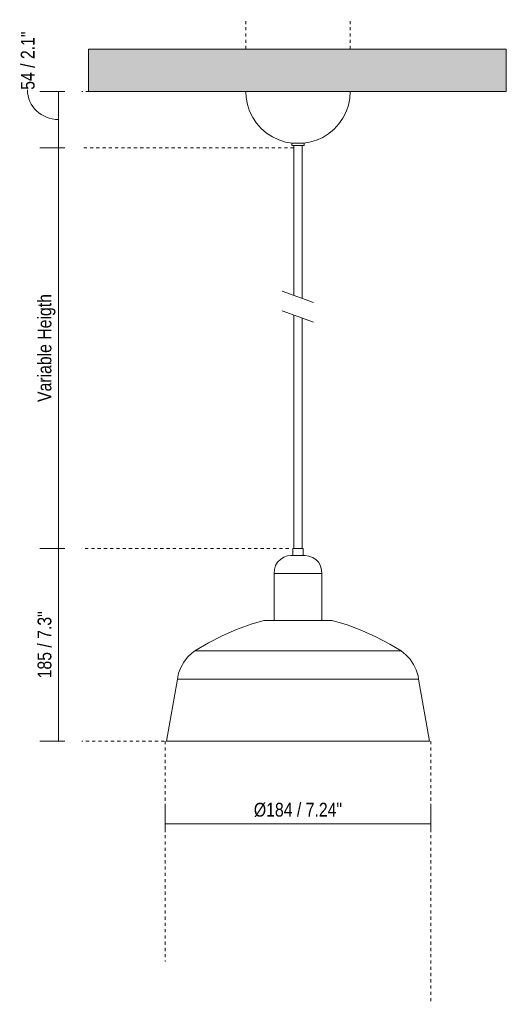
# Model space of a CAD drawing. Header units: millimetres. Extents: x 6329 to 7718, y 1126 to 6778.
# Tile 1 of 2: x 6329 to 6795, y 1126 to 2069. Entities that reach past the tile are written whole.
import ezdxf

# ---------------------------------------------------------------- set-up
doc = ezdxf.new("R2010")
doc.units = ezdxf.units.MM
doc.linetypes.add('Dash', pattern=[6, 3, -3])
for name, color, linetype, lineweight in [('Cotas', 7, 'Continuous', 9), ('Cotas-6', 7, 'Continuous', 9), ('Lighthing Fixture Detail Wide Black', 7, 'Continuous', 20), ('Luminarias', 7, 'Continuous', 20), ('Techos', 7, 'Continuous', 9)]:
    doc.layers.add(name, color=color, linetype=linetype, lineweight=lineweight)
doc.layers.add('Lighthing Fixture Dim Grey Dash', color=7, linetype='Dash', lineweight=9, true_color=0xd2d2d2)
doc.styles.add('Arial Narrow', font='ARIALN.TTF', dxfattribs={"height": 13.2})
doc.dimstyles.new('FARO_-_2_2mm_Arial_Narrow_mm_Inch_Left', dxfattribs={"dimscale": 304.8, "dimtxt": 13.509289, "dimasz": 0, "dimexe": 0.059055, "dimexo": 0.0625, "dimgap": 0.009843, "dimtad": 1, "dimdec": 0, "dimzin": 0, "dimdsep": 46, "dimtxsty": 'Arial Narrow', "dimblk1": 'NONE', "dimblk2": 'NONE', "dimsah": 1, "dimcen": 0.09, "dimadec": 0, "dimazin": 0, "dimtfac": 1, "dimtdec": 4, "dimtix": 1, "dimtmove": 0, "dimatfit": 3, "dimfxl": 0.019685, "dimfxlon": 1, "dimtvp": 1, "dimtolj": 1, "dimtzin": 0, "dimarcsym": 2})
doc.dimstyles.new('FARO_-_2_2mm_Arial_Narrow_mm_Inch_Left_1', dxfattribs={"dimscale": 304.8, "dimtxt": 13.509289, "dimasz": 0, "dimexe": 0.059055, "dimexo": 0.0625, "dimgap": 0.009843, "dimtad": 1, "dimdec": 0, "dimzin": 0, "dimdsep": 46, "dimtxsty": 'Arial Narrow', "dimblk1": 'NONE', "dimblk2": 'NONE', "dimsah": 1, "dimcen": 0.09, "dimadec": 0, "dimazin": 0, "dimtfac": 1, "dimtdec": 4, "dimtix": 1, "dimtmove": 1, "dimatfit": 3, "dimfxl": 0.019685, "dimfxlon": 1, "dimtvp": 1, "dimtolj": 1, "dimtzin": 0, "dimarcsym": 2})

# ---------------------------------------------------------------- blocks, each defined once
blk = doc.blocks.new('tatawin_pendantlamp_m_1 - 20339-116 TATAWIN S White pendant lamp-493001-Alzado_PDF')
at = {"layer": 'Luminarias'}
for p, q in [((6589.56, 1950.28), (6589.56, 1948.28)), ((6595.56, 1950.28), (6589.56, 1950.28)), ((6589.56, 1948.28), (6595.56, 1948.28)), ((6591.56, 1948.28), (6591.56, 1804.74)), ((6601.56, 1950.28), (6595.56, 1950.28)), ((6595.56, 1948.28), (6601.56, 1948.28)), ((6599.56, 1801.83), (6599.56, 1948.28)), ((6601.56, 1948.28), (6601.56, 1950.28)), ((6591.56, 1785.66), (6591.56, 1562.33)), ((6599.56, 1562.33), (6599.56, 1782.75)), ((6590.56, 1562.33), (6590.56, 1555.36)), ((6590.56, 1562.33), (6595.56, 1562.33)), ((6595.56, 1562.33), (6600.56, 1562.33)), ((6600.56, 1555.36), (6600.56, 1562.33)), ((6572.79, 1538.36), (6572.79, 1493.36)), ((6572.79, 1538.36), (6595.56, 1538.36)), ((6595.56, 1538.36), (6618.33, 1538.36)), ((6618.33, 1493.36), (6618.33, 1538.36)), ((6628.4, 1493.36), (6562.72, 1493.36)), ((6694.2, 1464.16), (6496.93, 1464.16)), ((6480.1, 1436.92), (6469.65, 1377.64)), ((6711.03, 1436.92), (6480.1, 1436.92)), ((6721.48, 1377.64), (6711.03, 1436.92)), ((6721.48, 1377.64), (6469.65, 1377.64))]:
    blk.add_line(p, q, dxfattribs=at)
at = {"layer": 'Luminarias', "flags": 128}
for points in [[(6590.31, 1950.28), (6583.69, 1951.43), (6577.28, 1953.46), (6571.2, 1956.34), (6565.56, 1960), (6560.47, 1964.39), (6556.01, 1969.42), (6552.26, 1975), (6549.3, 1981.04), (6547.17, 1987.42), (6545.92, 1994.03), (6545.56, 2000)], [(6645.56, 2000), (6645.11, 1993.29), (6643.76, 1986.7), (6641.54, 1980.36), (6638.49, 1974.36), (6634.66, 1968.84), (6630.13, 1963.87), (6624.97, 1959.56), (6619.28, 1955.98), (6613.16, 1953.2), (6606.72, 1951.26), (6600.81, 1950.28)], [(6572.79, 1538.36), (6573.02, 1542.16), (6574.13, 1545.79), (6576.07, 1549.07), (6578.73, 1551.79), (6581.95, 1553.81), (6585.55, 1555.02), (6588.82, 1555.36)], [(6595.56, 1555.36), (6593.15, 1555.36), (6591.05, 1555.36), (6589.55, 1555.36), (6588.85, 1555.36), (6588.82, 1555.36)], [(6588.82, 1555.36), (6589.26, 1555.36), (6590.55, 1555.36)], [(6602.31, 1555.36), (6601.86, 1555.36), (6600.58, 1555.36), (6598.63, 1555.36), (6596.27, 1555.36), (6595.56, 1555.36)], [(6600.56, 1555.36), (6601.57, 1555.36), (6602.27, 1555.36), (6602.31, 1555.36)], [(6602.31, 1555.36), (6606.09, 1554.91), (6609.65, 1553.58), (6612.81, 1551.45), (6615.37, 1548.64), (6617.2, 1545.31), (6618.19, 1541.64), (6618.33, 1538.36)], [(6496.93, 1464.16), (6509.78, 1471.76), (6523.06, 1478.56), (6536.74, 1484.55), (6550.75, 1489.7), (6562.72, 1493.36)], [(6628.4, 1493.36), (6642.66, 1488.93), (6656.62, 1483.64), (6670.23, 1477.52), (6683.45, 1470.59), (6694.2, 1464.16)], [(6480.1, 1436.92), (6481.32, 1442.73), (6483.4, 1448.28), (6486.3, 1453.46), (6489.96, 1458.14), (6494.28, 1462.2), (6496.93, 1464.16)], [(6694.2, 1464.16), (6698.85, 1460.47), (6702.89, 1456.12), (6706.22, 1451.21), (6708.76, 1445.84), (6710.46, 1440.16), (6711.03, 1436.92)]]:
    blk.add_lwpolyline(points, dxfattribs=at)
blk = doc.blocks.new('DIMBLOCK1-Alzado_PDF')
at = {"layer": 'Cotas-6', "color": 251, "true_color": 0x5b5b5b}
for p, q in [((6468.48, 1298.56), (6468.48, 1316.56)), ((6722.65, 1298.56), (6722.65, 1316.56)), ((6468.48, 1298.56), (6722.65, 1298.56)), ((6468.48, 1298.56), (6468.48, 1292.56)), ((6722.65, 1298.56), (6722.65, 1292.56))]:
    blk.add_line(p, q, dxfattribs=at)
at = {"layer": 'Cotas-6', "color": 0, "insert": (6553.32, 1318.62), "char_height": 13.2, "width": 101.384, "attachment_point": 1, "line_spacing_factor": 0.974696, "style": 'Arial Narrow'}
blk.add_mtext('Ø184 / 7.24"', dxfattribs=at)
blk = doc.blocks.new('_None')
blk = doc.blocks.new('DIMBLOCK2-Alzado_PDF')
at = {"layer": 'Cotas-6', "color": 251, "true_color": 0x5b5b5b}
for p, q in [((6366.37, 2000), (6348.37, 2000)), ((6366.37, 2000), (6366.37, 1946)), ((6366.37, 2000), (6372.37, 2000)), ((6366.37, 1946), (6348.37, 1946)), ((6366.37, 1946), (6372.37, 1946))]:
    blk.add_line(p, q, dxfattribs=at)
blk.add_ellipse((6366.37, 2001.5), major_axis=(29.73, 0), ratio=0.958732, start_param=3.141593, end_param=4.712389, dxfattribs=at)
at = {"layer": 'Cotas-6', "color": 0, "insert": (6330.3, 2001.5), "char_height": 13.2, "width": 67.1605, "attachment_point": 1, "rotation": 90, "line_spacing_factor": 0.974696, "style": 'Arial Narrow'}
blk.add_mtext('54 / 2.1"', dxfattribs=at)
blk = doc.blocks.new('DIMBLOCK3-Alzado_PDF')
at = {"layer": 'Cotas-6', "color": 251, "true_color": 0x5b5b5b}
for p, q in [((6366.37, 1946), (6348.37, 1946)), ((6366.37, 1946), (6366.37, 1562.33)), ((6366.37, 1946), (6372.37, 1946)), ((6366.37, 1562.33), (6348.37, 1562.33)), ((6366.37, 1562.33), (6372.37, 1562.33))]:
    blk.add_line(p, q, dxfattribs=at)
at = {"layer": 'Cotas-6', "color": 0, "insert": (6346.31, 1702.49), "char_height": 13.2, "width": 124.0281, "attachment_point": 1, "rotation": 90, "line_spacing_factor": 0.974696, "style": 'Arial Narrow'}
blk.add_mtext('Variable Heigth', dxfattribs=at)
blk = doc.blocks.new('DIMBLOCK4-Alzado_PDF')
at = {"layer": 'Cotas-6', "color": 251, "true_color": 0x5b5b5b}
for p, q in [((6366.37, 1562.33), (6348.37, 1562.33)), ((6366.37, 1562.33), (6366.37, 1377.64)), ((6366.37, 1562.33), (6372.37, 1562.33)), ((6366.37, 1377.64), (6348.37, 1377.64)), ((6366.37, 1377.64), (6372.37, 1377.64))]:
    blk.add_line(p, q, dxfattribs=at)
at = {"layer": 'Cotas-6', "color": 0, "insert": (6346.31, 1437.82), "char_height": 13.2, "width": 77.1959, "attachment_point": 1, "rotation": 90, "line_spacing_factor": 0.974696, "style": 'Arial Narrow'}
blk.add_mtext('185 / 7.3"', dxfattribs=at)

msp = doc.modelspace()

# ---------------------------------------------------------------- hatches: boundary and pattern name
at = {"layer": 'Techos', "true_color": 0xe8e8e8}
msp.add_hatch(color=254, dxfattribs=at).paths.add_polyline_path([(6595.31, 2000), (6794.95, 2000), (6794.95, 2040.5), (6394.95, 2040.5), (6394.95, 2000), (6580.38, 2000)])

# ---------------------------------------------------------------- linework, layer by layer
at = {"layer": 'Lighthing Fixture Detail Wide Black'}
for p, q in [((6610.38, 1797.89), (6580.38, 1808.81)), ((6580.38, 1789.73), (6610.38, 1778.81))]:
    msp.add_line(p, q, dxfattribs=at)
at = {"layer": 'Lighthing Fixture Dim Grey Dash'}
for p, q in [((6545.56, 2040.5), (6545.56, 2067.41)), ((6645.56, 2040.5), (6645.56, 2067.41)), ((6545.56, 2000), (6388.58, 2000)), ((6591.54, 1946), (6388.58, 1946)), ((6586.77, 1562.33), (6388.58, 1562.33)), ((6497.58, 1377.64), (6388.58, 1377.64)), ((6468.48, 1377.64), (6468.48, 1166.64)), ((6722.65, 1377.64), (6722.65, 1125.64))]:
    msp.add_line(p, q, dxfattribs=at)
at = {"layer": 'Techos'}
for p, q in [((6394.95, 2040.5), (6794.95, 2040.5)), ((6394.95, 2000), (6394.95, 2040.5)), ((6794.95, 2040.5), (6794.95, 2000)), ((6794.95, 2000), (6394.95, 2000))]:
    msp.add_line(p, q, dxfattribs=at)

# ---------------------------------------------------------------- block references
at = {"layer": 'Luminarias'}
msp.add_blockref('tatawin_pendantlamp_m_1 - 20339-116 TATAWIN S White pendant lamp-493001-Alzado_PDF', (0, 0), dxfattribs=at)

# ---------------------------------------------------------------- dimensions: what is measured, and where the dimension line sits
at = {"layer": 'Cotas', "color": 251, "true_color": 0x5b5b5b}
dim = msp.add_linear_dim(base=(6366.37, 1946), p1=(6372.37, 2000), p2=(6372.37, 1946), angle=90, dimstyle='FARO_-_2_2mm_Arial_Narrow_mm_Inch_Left_1', override={"dimpost": '<>', "dimfxl": 53.999613}, dxfattribs=at)
dim.commit()
dim.dimension.update_dxf_attribs({"geometry": 'DIMBLOCK2-Alzado_PDF', "text_midpoint": (6339.1, 2035.09), "dimtype": 160, "text_rotation": 90})
dim = msp.add_linear_dim(base=(6366.37, 1562.33), p1=(6372.37, 1946), p2=(6372.37, 1562.33), angle=90, text='Variable Heigth', dimstyle='FARO_-_2_2mm_Arial_Narrow_mm_Inch_Left', override={"dimpost": '<>', "dimfxl": 383.667894}, dxfattribs=at)
dim.commit()
dim.dimension.update_dxf_attribs({"geometry": 'DIMBLOCK3-Alzado_PDF', "text_midpoint": (6354.83, 1754.17)})
dim = msp.add_linear_dim(base=(6366.37, 1377.64), p1=(6372.37, 1562.33), p2=(6372.37, 1377.64), angle=90, dimstyle='FARO_-_2_2mm_Arial_Narrow_mm_Inch_Left', override={"dimpost": '<>', "dimfxl": 184.694776}, dxfattribs=at)
dim.commit()
dim.dimension.update_dxf_attribs({"geometry": 'DIMBLOCK4-Alzado_PDF', "text_midpoint": (6354.83, 1469.99)})
dim = msp.add_linear_dim(base=(6722.65, 1298.56), p1=(6468.48, 1292.56), p2=(6722.65, 1292.56), text='Ø184 / 7.24"', dimstyle='FARO_-_2_2mm_Arial_Narrow_mm_Inch_Left', override={"dimpost": '<>', "dimfxl": 254.165993}, dxfattribs=at)
dim.commit()
dim.dimension.update_dxf_attribs({"geometry": 'DIMBLOCK1-Alzado_PDF', "text_midpoint": (6595.56, 1308.66)})

doc.saveas('drawing.dxf')
